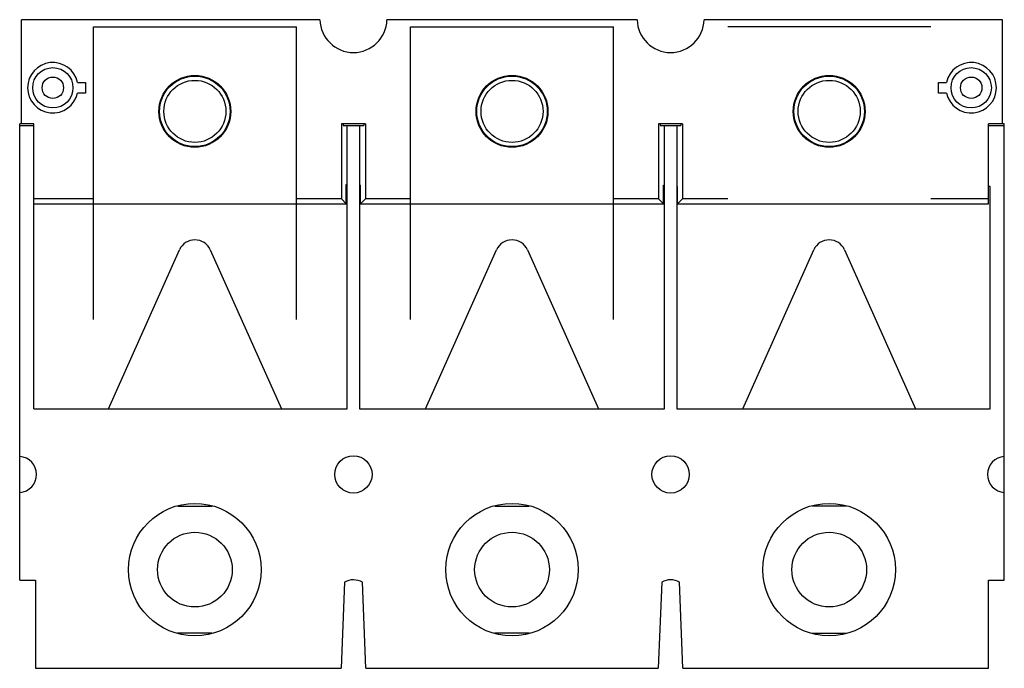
# Model space of a CAD drawing. Header units: millimetres. Extents: x 19 to 159, y 78 to 170.
import ezdxf

# ---------------------------------------------------------------- set-up
doc = ezdxf.new("R2010")
doc.units = ezdxf.units.MM
doc.header["$LTSCALE"] = 16.208942
doc.layers.get('0').update_dxf_attribs({"linetype": 'CONTINUOUS'})

msp = doc.modelspace()

# ---------------------------------------------------------------- linework, layer by layer
at = {"color": 7}
for p, q in [((19.53, 155.12), (19.53, 169.87)), ((61.88, 169.87), (19.53, 169.87)), ((106.88, 169.87), (71.38, 169.87)), ((158.73, 169.87), (116.38, 169.87)), ((158.73, 155.12), (158.73, 169.87)), ((29.73, 127.37), (29.73, 168.87)), ((29.73, 168.87), (58.53, 168.87)), ((58.53, 127.37), (58.53, 168.87)), ((74.73, 127.37), (74.73, 168.87)), ((74.73, 168.87), (103.53, 168.87)), ((103.53, 127.37), (103.53, 168.87)), ((148.53, 168.87), (119.73, 168.87)), ((27.47, 160.97), (28.63, 160.97)), ((28.63, 160.97), (28.63, 159.47)), ((149.63, 160.97), (150.78, 160.97)), ((149.63, 159.47), (149.63, 160.97)), ((28.63, 159.47), (27.47, 159.47)), ((150.78, 159.47), (149.63, 159.47)), ((19.28, 90.37), (19.28, 155.12)), ((21.28, 155.12), (19.28, 155.12)), ((21.28, 114.69), (21.28, 155.12)), ((64.92, 155.12), (64.92, 144.46)), ((68.33, 155.12), (64.92, 155.12)), ((65.16, 155.12), (65.16, 154.87)), ((68.09, 155.12), (68.09, 154.87)), ((68.33, 155.12), (68.33, 144.46)), ((109.92, 155.12), (109.92, 144.46)), ((113.33, 155.12), (109.92, 155.12)), ((110.16, 155.12), (110.16, 154.87)), ((113.09, 155.12), (113.09, 154.87)), ((113.33, 155.12), (113.33, 144.46)), ((158.98, 155.12), (156.73, 155.12)), ((156.73, 143.77), (156.73, 155.12)), ((158.98, 90.37), (158.98, 155.12)), ((19.28, 154.87), (21.28, 154.87)), ((65.16, 154.87), (68.09, 154.87)), ((65.76, 114.69), (65.76, 154.87)), ((67.5, 154.87), (67.5, 114.69)), ((110.16, 154.87), (113.09, 154.87)), ((110.76, 114.69), (110.76, 154.87)), ((112.5, 154.87), (112.5, 114.69)), ((156.73, 154.87), (158.98, 154.87)), ((65.62, 143.77), (65.62, 146.51)), ((65.62, 146.51), (65.76, 146.51)), ((67.5, 146.4), (67.63, 146.4)), ((67.63, 143.77), (67.63, 146.4)), ((110.62, 143.77), (110.62, 146.4)), ((110.62, 146.4), (110.76, 146.4)), ((112.5, 146.2), (112.63, 146.2)), ((112.63, 143.77), (112.63, 146.2)), ((156.98, 146.2), (156.73, 146.2)), ((156.98, 114.69), (156.98, 146.2)), ((29.73, 144.46), (21.28, 144.46)), ((64.92, 144.46), (58.53, 144.46)), ((65.62, 143.77), (64.92, 144.46)), ((68.33, 144.46), (67.63, 143.77)), ((74.73, 144.46), (68.33, 144.46)), ((109.92, 144.46), (103.53, 144.46)), ((110.62, 143.77), (109.92, 144.46)), ((113.33, 144.46), (112.63, 143.77)), ((119.73, 144.46), (113.33, 144.46)), ((156.73, 144.46), (148.53, 144.46)), ((21.28, 143.77), (65.62, 143.77)), ((67.63, 143.77), (110.62, 143.77)), ((112.63, 143.77), (156.73, 143.77)), ((31.86, 114.69), (41.94, 137.23)), ((46.32, 137.23), (56.4, 114.69)), ((76.86, 114.69), (86.94, 137.23)), ((91.32, 137.23), (101.4, 114.69)), ((121.86, 114.69), (131.94, 137.23)), ((136.32, 137.23), (146.4, 114.69)), ((21.28, 114.69), (65.76, 114.69)), ((67.5, 114.69), (110.76, 114.69)), ((112.5, 114.69), (156.98, 114.69)), ((41.7, 100.87), (46.57, 100.87)), ((86.7, 100.87), (91.57, 100.87)), ((136.57, 100.87), (131.7, 100.87)), ((19.28, 90.37), (21.53, 90.37)), ((21.53, 90.37), (21.53, 77.87)), ((65.37, 90.09), (64.88, 77.87)), ((68.38, 77.87), (67.91, 90.08)), ((110.37, 90.09), (109.88, 77.87)), ((113.38, 77.87), (112.89, 90.09)), ((156.73, 90.37), (158.98, 90.37)), ((156.73, 77.87), (156.73, 90.37)), ((46.55, 82.87), (41.69, 82.87)), ((91.55, 82.87), (86.69, 82.87)), ((131.69, 82.87), (136.55, 82.87)), ((21.53, 77.87), (64.88, 77.87)), ((68.38, 77.87), (109.88, 77.87)), ((113.38, 77.87), (156.73, 77.87))]:
    msp.add_line(p, q, dxfattribs=at)
for centre, radius in [((23.98, 160.22), 2.86), ((154.28, 160.22), 2.86), ((23.98, 160.22), 1.52), ((44.13, 156.87), 5.1), ((44.13, 156.87), 5), ((44.13, 156.87), 4.4), ((89.13, 156.87), 5.1), ((89.13, 156.87), 5), ((89.13, 156.87), 4.4), ((134.13, 156.87), 5.1), ((134.13, 156.87), 5), ((134.13, 156.87), 4.4), ((154.28, 160.22), 1.52), ((66.63, 105.37), 2.65), ((111.63, 105.37), 2.65), ((44.13, 91.87), 9.4), ((89.13, 91.87), 9.4), ((134.13, 91.87), 9.4), ((44.13, 91.87), 5.3), ((89.13, 91.87), 5.3), ((134.13, 91.87), 5.3)]:
    msp.add_circle(centre, radius, dxfattribs=at)
for centre, radius, start, end in [((66.63, 169.97), 4.75, 181.1853, 358.8147), ((111.63, 169.97), 4.75, 181.1853, 358.8147), ((23.98, 160.22), 3.58, 12.1101, 347.8899), ((154.28, 160.22), 3.58, 192.1101, 167.8899), ((44.13, 136.25), 2.4, 24.0977, 155.9023), ((89.13, 136.25), 2.4, 24.0977, 155.9023), ((134.13, 136.25), 2.4, 24.0977, 155.9023), ((19.13, 105.37), 2.55, 273.3723, 86.6277), ((159.13, 105.37), 2.55, 93.3723, 266.6277), ((66.63, 87.87), 2.55, 59.8233, 119.6465), ((111.63, 87.87), 2.55, 60.3535, 119.6465)]:
    msp.add_arc(centre, radius, start, end, dxfattribs=at)

doc.saveas('drawing.dxf')
